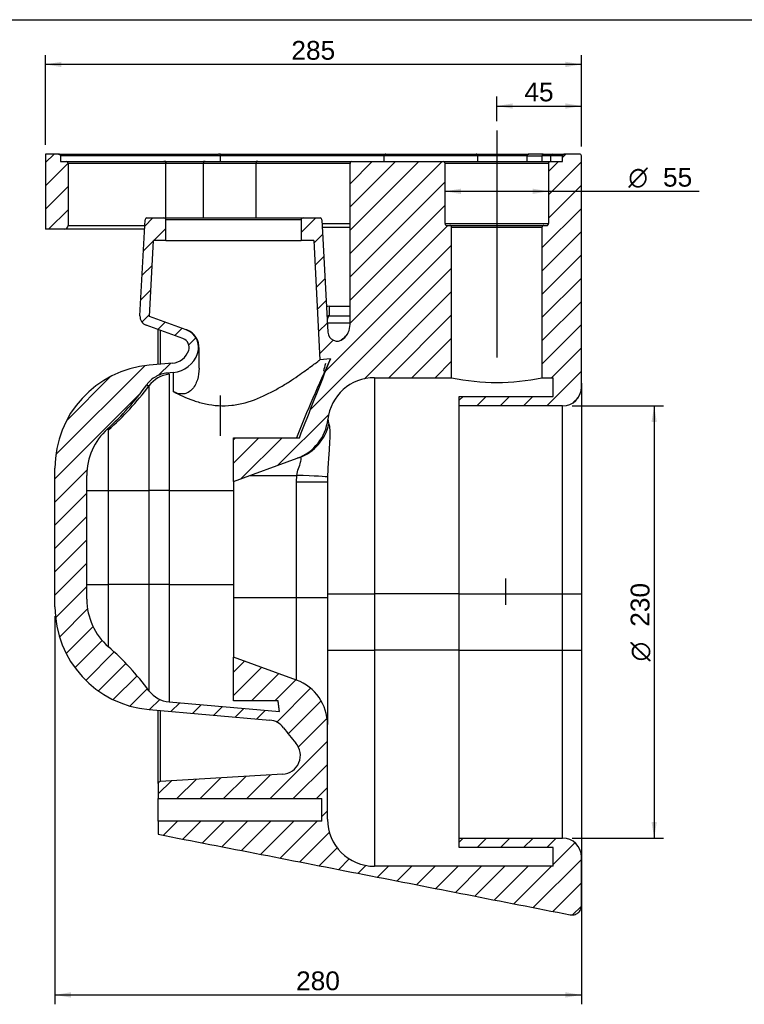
# Model space of a CAD drawing. Header units: millimetres. Extents: x 11 to 285, y 7 to 203.
# Tile 4 of 5: x 121 to 198, y 98 to 203. Entities that reach past the tile are written whole.
import ezdxf
from ezdxf.enums import TextEntityAlignment as Align
from ezdxf.lldxf.tags import DXFTag

# ---------------------------------------------------------------- set-up
doc = ezdxf.new("R2010")
doc.units = ezdxf.units.MM
for name, color, linetype in [('1', 7, 'Continuous'), ('BUCKET_KIDS_HUNG', 7, 'Continuous'), ('Default', 7, 'Continuous')]:
    doc.layers.add(name, color=color, linetype=linetype)
doc.styles.add('SEACAD_Arial', font='arial.ttf')
doc.styles.add('SEACAD_Solid_Edge_ANSI1_Symbols', font='semeca1.ttf')
tags = doc.linetypes.add('CENTER2', pattern=[28.575000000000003, 19.05, -3.175, 3.175, -3.175]).pattern_tags.tags
tags[10:11] = [DXFTag(74, 4), DXFTag(75, 0), DXFTag(340, '0'), DXFTag(46, 0.0), DXFTag(50, 0.0), DXFTag(44, 0.0), DXFTag(45, 0.0)]
tags[8:9] = [DXFTag(74, 4), DXFTag(75, 0), DXFTag(340, '0'), DXFTag(46, 0.0), DXFTag(50, 0.0), DXFTag(44, 0.0), DXFTag(45, 0.0)]
tags[6:7] = [DXFTag(74, 4), DXFTag(75, 0), DXFTag(340, '0'), DXFTag(46, 0.0), DXFTag(50, 0.0), DXFTag(44, 0.0), DXFTag(45, 0.0)]
tags[4:5] = [DXFTag(74, 4), DXFTag(75, 0), DXFTag(340, '0'), DXFTag(46, 0.0), DXFTag(50, 0.0), DXFTag(44, 0.0), DXFTag(45, 0.0)]
doc.dimstyles.new('ISO_PALLINATURA', dxfattribs={"dimtxt": 2, "dimasz": 1.7, "dimexe": 1, "dimexo": 1, "dimgap": 1, "dimtad": 1, "dimdec": 0, "dimlfac": 5, "dimrnd": 10, "dimtxsty": 'SEACAD_Arial', "dimblk1": '_SE_FILLED', "dimblk2": '_SE_FILLED', "dimsah": 1, "dimcen": 1, "dimadec": 0, "dimazin": 0, "dimtfac": 1, "dimtdec": 0, "dimtmove": 0, "dimatfit": 3, "dimfxl": 1, "dimtolj": 1, "dimarcsym": 0})
pattern_1 = [(45.00000936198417, (0, 0), (-1.237437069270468, 1.237436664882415), [])]

# ---------------------------------------------------------------- blocks, each defined once
blk = doc.blocks.new('SEANNOT_GROUP')
at = {"layer": 'Default', "color": 7, "linetype": 'CENTER2'}
blk.add_line((171.2861236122, 191.0425965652), (171.2861236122, 166.9013255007), dxfattribs=at)
blk = doc.blocks.new('SE4')
at = {"layer": 'BUCKET_KIDS_HUNG', "linetype": 'Continuous'}
h = blk.add_hatch(dxfattribs=at)
h.set_pattern_fill('ANSI31', scale=0.5511811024, angle=9.362e-06, style=0)
h.set_pattern_definition(pattern_1)
edge = h.paths.add_edge_path()
edge.add_arc((124.6861236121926, 188.3425965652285), 0.2, 0, 90)
edge.add_line((124.6861236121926, 188.5425965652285), (123.2861236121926, 188.5425965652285))
edge.add_line((123.2861236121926, 188.5425965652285), (123.2861236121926, 180.5425965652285))
edge.add_line((123.2861236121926, 180.5425965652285), (125.2861236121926, 180.5425965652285))
edge.add_arc((125.2861236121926, 180.9425965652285), 0.4, 270, 360)
edge.add_line((125.6861236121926, 180.9425965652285), (125.6861236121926, 187.5425965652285))
edge.add_arc((125.4861236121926, 187.5425965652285), 0.2, 0, 90)
edge.add_line((125.4861236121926, 187.7425965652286), (124.8861236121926, 187.7425965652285))
edge.add_line((124.8861236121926, 187.7425965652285), (124.8861236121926, 188.3425965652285))
h = blk.add_hatch(dxfattribs=at)
h.set_pattern_fill('ANSI31', scale=0.5511811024, angle=9.362e-06, style=0)
h.set_pattern_definition(pattern_1)
edge = h.paths.add_edge_path()
edge.add_line((158.2861236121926, 164.7425965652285), (166.4861236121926, 164.7425965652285))
edge.add_line((166.4861236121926, 164.7425965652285), (166.4861236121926, 180.7425965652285))
edge.add_arc((166.2861236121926, 180.7425965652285), 0.2, 0, 90)
edge.add_line((166.2861236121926, 180.9425965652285), (165.9861236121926, 180.9425965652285))
edge.add_arc((165.9861236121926, 181.1425965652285), 0.2, 180, 270, ccw=False)
edge.add_line((165.7861236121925, 181.1425965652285), (165.7861236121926, 187.5425965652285))
edge.add_arc((165.5861236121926, 187.5425965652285), 0.2, 0, 90)
edge.add_line((165.5861236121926, 187.7425965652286), (155.8861236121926, 187.7425965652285))
edge.add_arc((155.8861236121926, 187.5425965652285), 0.2, 90, 180)
edge.add_line((155.6861236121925, 187.5425965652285), (155.6861236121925, 170.4077724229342))
edge.add_arc((153.6861236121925, 170.4077724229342), 2, 309.48336158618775, 360, ccw=False)
edge.add_arc((154.3219777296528, 169.6359631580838), 1, 183.0000000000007, 309.483361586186, ccw=False)
edge.add_line((153.3233481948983, 169.5836272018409), (152.6960566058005, 181.5530637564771))
edge.add_arc((152.4963306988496, 181.5425965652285), 0.2, 2.999999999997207, 90)
edge.add_line((152.4963306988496, 181.7425965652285), (150.6818057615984, 181.7425965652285))
edge.add_arc((150.6818057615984, 181.5425965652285), 0.2, 90, 180)
edge.add_line((150.4818057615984, 181.5425965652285), (150.4818057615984, 179.3425965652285))
edge.add_line((150.4818057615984, 179.3425965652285), (151.810529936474, 179.3425965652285))
edge.add_line((151.810529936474, 179.3425965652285), (152.4754673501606, 166.6548348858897))
edge.add_line((152.4754673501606, 166.6548348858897), (153.6033685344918, 166.7535134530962))
edge.add_spline(control_points=[(153.6033685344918, 166.7535134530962), (153.0474857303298, 165.3530845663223), (152.4915636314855, 163.9526700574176), (151.384777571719, 161.1498412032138), (150.8337679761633, 159.7474821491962), (150.2892419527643, 158.3425965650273)], knot_values=[0, 0, 0, 0, 0.5, 0.5, 1, 1, 1, 1], degree=3, periodic=0)
edge.add_line((150.2892419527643, 158.3425965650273), (143.2861236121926, 158.3425965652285))
edge.add_line((143.2861236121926, 158.3425965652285), (143.2861236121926, 153.7028942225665))
edge.add_line((143.2861236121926, 153.7028942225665), (150.0596059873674, 156.1682401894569))
edge.add_arc((148.3495052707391, 160.8667032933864), 5.000000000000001, 290.0000000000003, 353.545700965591)
edge.add_arc((158.2861236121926, 159.7425965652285), 5.000000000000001, 90, 173.545700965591, ccw=False)
h = blk.add_hatch(dxfattribs=at)
h.set_pattern_fill('ANSI31', scale=0.5511811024, angle=9.362e-06, style=0)
h.set_pattern_definition(pattern_1)
edge = h.paths.add_edge_path()
edge.add_line((176.0861236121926, 164.7425965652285), (177.2861236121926, 164.7425965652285))
edge.add_line((177.2861236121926, 164.7425965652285), (177.2861236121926, 162.7425965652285))
edge.add_line((177.2861236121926, 162.7425965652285), (167.2861236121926, 162.7425965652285))
edge.add_line((167.2861236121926, 162.7425965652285), (167.2861236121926, 161.7425965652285))
edge.add_line((167.2861236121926, 161.7425965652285), (178.2861236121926, 161.7425965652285))
edge.add_arc((178.2861236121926, 163.7425965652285), 2, 270, 360)
edge.add_line((180.2861236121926, 163.7425965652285), (180.2861236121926, 188.3425965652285))
edge.add_arc((180.0861236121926, 188.3425965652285), 0.2, 0, 90)
edge.add_line((180.0861236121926, 188.5425965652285), (178.4861236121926, 188.5425965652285))
edge.add_arc((178.4861236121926, 188.3425965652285), 0.2, 90, 180)
edge.add_line((178.2861236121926, 188.3425965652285), (178.2861236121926, 187.7425965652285))
edge.add_line((178.2861236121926, 187.7425965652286), (176.9861236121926, 187.7425965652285))
edge.add_arc((176.9861236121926, 187.5425965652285), 0.2, 90, 180)
edge.add_line((176.7861236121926, 187.5425965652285), (176.7861236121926, 181.1425965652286))
edge.add_arc((176.5861236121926, 181.1425965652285), 0.2, 270, 360, ccw=False)
edge.add_line((176.5861236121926, 180.9425965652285), (176.2861236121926, 180.9425965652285))
edge.add_arc((176.2861236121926, 180.7425965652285), 0.2, 90, 180)
edge.add_line((176.0861236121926, 180.7425965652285), (176.0861236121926, 164.7425965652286))
h = blk.add_hatch(dxfattribs=at)
h.set_pattern_fill('ANSI31', scale=0.5511811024, angle=9.362e-06, style=0)
h.set_pattern_definition(pattern_1)
edge = h.paths.add_edge_path()
edge.add_arc((110.2205113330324, 113.5329599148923), 30, 36.62875994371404, 48.81720062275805)
edge.add_arc((134.3861236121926, 141.153843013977), 6.700000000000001, 180, 228.8172006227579, ccw=False)
edge.add_line((127.6861236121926, 141.153843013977), (127.6861236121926, 154.33135011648))
edge.add_arc((134.3861236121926, 154.33135011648), 6.700000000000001, 132.3500630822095, 180, ccw=False)
edge.add_spline(control_points=[(129.8726115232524, 159.2829365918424), (130.6527995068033, 159.9941001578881), (132.1296396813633, 161.4906556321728), (133.4421628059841, 163.1332201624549), (134.0566564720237, 163.9916165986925)], knot_values=[0, 0, 0, 0, 0.5, 1, 1, 1, 1], degree=3, periodic=0)
edge.add_spline(control_points=[(134.0566564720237, 163.9916165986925), (134.1191139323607, 164.0788644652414), (134.1861757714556, 164.1626834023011), (134.3296124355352, 164.323385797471), (134.4064712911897, 164.4006883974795), (134.6478582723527, 164.6183700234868), (134.8218871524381, 164.7440594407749), (135.1021716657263, 164.9040616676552), (135.1992223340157, 164.9527649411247), (135.3983294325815, 165.0394264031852), (135.4993885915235, 165.077003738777), (135.8069375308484, 165.1730310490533), (136.0177478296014, 165.2149710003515), (136.2345693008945, 165.2339404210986)], knot_values=[0, 0, 0, 0, 0.1250000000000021, 0.1250000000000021, 0.2500000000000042, 0.2500000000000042, 0.5000000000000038, 0.5000000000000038, 0.6250000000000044, 0.6250000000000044, 0.750000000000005, 0.750000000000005, 1, 1, 1, 1], degree=3, periodic=0)
edge.add_line((136.2345693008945, 165.2339404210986), (136.8843726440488, 165.2907908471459))
edge.add_arc((136.6229054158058, 168.2793749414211), 3, 275.0000000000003, 341.4592732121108)
edge.add_arc((137.5710032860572, 167.9613962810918), 2, 341.4592732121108, 429.9999999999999)
edge.add_line((138.2550435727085, 169.8407815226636), (134.3384566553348, 171.2663025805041))
edge.add_line((134.3384566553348, 171.2663025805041), (134.7617172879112, 179.3425965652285))
edge.add_line((134.7617172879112, 179.3425965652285), (136.0904414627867, 179.3425965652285))
edge.add_line((136.0904414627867, 179.3425965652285), (136.0904414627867, 181.5425965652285))
edge.add_arc((135.8904414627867, 181.5425965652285), 0.2, 0, 90)
edge.add_line((135.8904414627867, 181.7425965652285), (134.0759165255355, 181.7425965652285))
edge.add_arc((134.0759165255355, 181.5425965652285), 0.2, 90, 177.0000000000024)
edge.add_line((133.8761906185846, 181.5530637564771), (133.3398271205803, 171.318638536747))
edge.add_arc((134.3384566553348, 171.2663025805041), 1, 176.9999999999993, 249.9999999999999)
edge.add_line((133.9964365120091, 170.3266099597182), (137.9130234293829, 168.9010889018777))
edge.add_arc((137.5710032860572, 167.9613962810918), 1, -18.540726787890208, 70.00000000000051, ccw=False)
edge.add_arc((136.6229054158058, 168.2793749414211), 2, 274.9999999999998, 341.4592732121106, ccw=False)
edge.add_line((136.7972169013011, 166.2869855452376), (134.3274104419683, 166.0709054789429))
edge.add_arc((135.2861236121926, 155.1127637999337), 11, 94.99999999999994, 180)
edge.add_line((124.2861236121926, 155.1127637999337), (124.2861236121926, 140.3724293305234))
edge.add_arc((135.2861236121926, 140.3724293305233), 11, 180, 265.0000000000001)
edge.add_line((134.3274104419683, 129.4142876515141), (147.1633539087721, 128.2912881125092))
edge.add_arc((146.9890424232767, 126.2988987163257), 2, 36.691916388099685, 85.00000000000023, ccw=False)
edge.add_arc((172.1430478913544, 145.0425965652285), 29.3695744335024, 216.6919163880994, 220.7928392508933)
edge.add_arc((148.3938735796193, 124.5480382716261), 2, -86.50000000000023, 40.79283925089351, ccw=False)
edge.add_line((148.515970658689, 122.5517686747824), (135.4739139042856, 121.7540823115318))
edge.add_arc((135.4861236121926, 121.5544553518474), 0.2, 93.50000000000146, 180)
edge.add_line((135.2861236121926, 121.5544553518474), (135.2861236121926, 119.9425965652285))
edge.add_line((135.2861236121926, 119.9425965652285), (152.6861236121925, 119.9425965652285))
edge.add_line((152.6861236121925, 119.9425965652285), (152.6861236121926, 117.5425965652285))
edge.add_line((152.6861236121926, 117.5425965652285), (135.2861236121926, 117.5425965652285))
edge.add_line((135.2861236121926, 117.5425965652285), (135.2857310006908, 116.1426963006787))
edge.add_spline(control_points=[(135.2857310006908, 116.1426963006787), (142.5882878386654, 114.719364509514), (149.8897695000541, 113.2926106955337), (164.4921775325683, 110.4362657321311), (171.793085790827, 109.0065823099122), (179.0938563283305, 107.5761956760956)], knot_values=[0, 0, 0, 0, 0.5, 0.5, 1, 1, 1, 1], degree=3, periodic=0)
edge.add_spline(control_points=[(179.0938563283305, 107.5761956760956), (179.1666593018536, 107.5619319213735), (179.2396672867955, 107.5559372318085), (179.3860776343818, 107.5598549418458), (179.4602308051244, 107.5700880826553), (179.6023345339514, 107.6060227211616), (179.6709338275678, 107.6315789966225), (179.803078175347, 107.6983308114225), (179.864693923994, 107.7386287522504), (179.9777580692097, 107.8315918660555), (180.0299666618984, 107.8851700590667), (180.1201236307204, 108.0009185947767), (180.1585265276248, 108.063199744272), (180.2059048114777, 108.1633721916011), (180.2198910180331, 108.1977810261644), (180.2437493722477, 108.2671940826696), (180.2537180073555, 108.3023930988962), (180.2778003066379, 108.4094530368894), (180.2861236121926, 108.4833511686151), (180.2861236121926, 108.5575382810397)], knot_values=[0, 0, 0, 0, 0.1250000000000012, 0.1250000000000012, 0.2500000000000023, 0.2500000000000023, 0.3750000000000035, 0.3750000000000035, 0.5000000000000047, 0.5000000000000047, 0.6250000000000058, 0.6250000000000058, 0.750000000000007, 0.750000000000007, 0.8125000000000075, 0.8125000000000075, 0.8750000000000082, 0.8750000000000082, 1, 1, 1, 1], degree=3, periodic=0)
edge.add_line((180.2861236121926, 108.5575382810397), (180.2861236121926, 113.7425965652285))
edge.add_arc((178.2861236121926, 113.7425965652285), 2, 0, 90)
edge.add_line((178.2861236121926, 115.7425965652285), (167.2861236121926, 115.7425965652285))
edge.add_line((167.2861236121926, 115.7425965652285), (167.2861236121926, 114.7425965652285))
edge.add_line((167.2861236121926, 114.7425965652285), (177.2861236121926, 114.7425965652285))
edge.add_line((177.2861236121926, 114.7425965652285), (177.2861236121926, 112.7425965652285))
edge.add_line((177.2861236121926, 112.7425965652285), (158.2861236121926, 112.7425965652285))
edge.add_arc((158.2861236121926, 117.7425965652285), 5.000000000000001, 180, 270, ccw=False)
edge.add_line((153.2861236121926, 117.7425965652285), (153.2861236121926, 127.84155887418))
edge.add_arc((148.2861236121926, 127.84155887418), 5.000000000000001, 0, 69.99999999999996)
edge.add_line((149.9962243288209, 132.5400219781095), (143.2861236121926, 134.9822989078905))
edge.add_line((143.2861236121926, 134.9822989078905), (143.2861236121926, 130.3425965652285))
edge.add_line((143.2861236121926, 130.3425965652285), (148.0490371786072, 130.3425965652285))
edge.add_spline(control_points=[(148.0490371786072, 130.3425965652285), (148.0865843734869, 129.9643119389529), (148.124191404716, 129.5860332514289), (148.1617983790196, 129.2077545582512)], knot_values=[0, 0, 0, 0, 1, 1, 1, 1], degree=3, periodic=0)
edge.add_line((148.1617983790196, 129.2077545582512), (136.4421412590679, 130.2330925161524))
edge.add_arc((136.7036084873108, 133.2216766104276), 3, 216.6287599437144, 265.0000000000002, ccw=False)
at = {"layer": 'BUCKET_KIDS_HUNG', "color": 7, "linetype": 'Continuous'}
for p, q in [((124.6861236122, 188.5425965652), (123.2861236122, 188.5425965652)), ((123.2861236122, 188.5425965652), (123.2861236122, 180.5425965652)), ((124.6861236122, 188.5425965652), (141.6861236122, 188.5425965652)), ((141.8861236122, 188.3425965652), (124.8861236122, 188.3425965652)), ((124.8861236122, 188.3425965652), (124.8861236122, 187.7425965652)), ((124.8861236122, 187.7425965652), (125.4861236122, 187.7425965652)), ((125.4861236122, 187.7425965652), (135.8861236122, 187.7425965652)), ((136.0861236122, 187.7425965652), (135.8861236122, 187.7425965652)), ((136.0861236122, 187.7425965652), (140.0861236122, 187.7425965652)), ((136.0861236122, 187.7425965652), (136.0861236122, 187.5425965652)), ((140.2861236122, 187.7425965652), (140.0861236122, 187.7425965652)), ((140.0861236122, 187.7425965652), (140.0861236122, 187.5425965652)), ((140.2861236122, 187.7425965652), (145.6861236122, 187.7425965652)), ((141.8861236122, 188.5425965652), (141.6861236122, 188.5425965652)), ((141.8861236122, 188.5425965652), (159.4861236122, 188.5425965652)), ((141.8861236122, 188.3425965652), (141.8861236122, 188.5425965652)), ((159.2861236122, 188.3425965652), (141.8861236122, 188.3425965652)), ((141.8861236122, 187.7425965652), (141.8861236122, 188.3425965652)), ((141.8861236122, 187.7425965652), (141.8861236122, 188.3425965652)), ((145.8861236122, 187.7425965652), (145.6861236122, 187.7425965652)), ((145.6861236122, 187.7425965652), (145.6861236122, 187.5425965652)), ((145.8861236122, 187.7425965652), (155.7487589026, 187.7425965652)), ((155.8861236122, 187.7425965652), (165.5861236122, 187.7425965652)), ((169.2861236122, 188.3425965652), (159.2861236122, 188.3425965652)), ((159.2861236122, 188.3425965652), (159.2861236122, 187.7425965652)), ((159.4861236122, 188.5425965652), (169.0861236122, 188.5425965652)), ((165.5861236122, 187.7425965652), (176.9861236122, 187.7425965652)), ((169.0861236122, 188.5425965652), (174.6861236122, 188.5425965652)), ((174.4861236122, 188.3425965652), (169.2861236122, 188.3425965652)), ((169.2861236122, 187.7425965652), (169.2861236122, 188.3425965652)), ((174.4861236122, 188.3425965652), (176.1222289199, 188.3425965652)), ((174.4861236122, 188.3425965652), (174.4861236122, 187.7425965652)), ((176.2131552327, 188.5425965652), (174.6861236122, 188.5425965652)), ((177.0399118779, 188.3425965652), (176.1222289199, 188.3425965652)), ((176.1222289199, 187.7425965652), (176.1222289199, 188.3425965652)), ((176.2131552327, 188.5425965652), (177.2226064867, 188.5425965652)), ((176.9861236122, 187.7425965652), (178.2861236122, 187.7425965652)), ((178.2861236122, 188.3425965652), (177.0399118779, 188.3425965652)), ((177.0399118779, 187.7425965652), (177.0399118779, 188.3425965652)), ((177.2226064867, 188.5425965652), (178.4861236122, 188.5425965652)), ((178.2861236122, 187.7425965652), (178.2861236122, 188.3425965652)), ((180.0861236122, 188.5425965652), (178.4861236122, 188.5425965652)), ((180.2861236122, 163.7425965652), (180.2861236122, 188.3425965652)), ((136.0861236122, 187.5425965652), (125.6861236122, 187.5425965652)), ((125.6861236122, 187.5425965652), (125.6861236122, 180.9425965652)), ((140.0861236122, 187.5425965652), (136.0861236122, 187.5425965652)), ((136.0861236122, 181.7425965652), (136.0861236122, 187.5425965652)), ((136.0861236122, 181.7425965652), (136.0861236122, 187.5425965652)), ((145.6861236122, 187.5425965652), (140.0861236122, 187.5425965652)), ((140.0861236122, 181.7425965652), (140.0861236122, 187.5425965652)), ((155.6861236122, 187.5425965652), (145.6861236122, 187.5425965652)), ((145.6861236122, 181.7425965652), (145.6861236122, 187.5425965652)), ((155.6861236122, 170.4077724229), (155.6861236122, 187.5425965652)), ((176.7861236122, 187.5425965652), (165.7861236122, 187.5425965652)), ((165.7861236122, 181.1425965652), (165.7861236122, 187.5425965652)), ((176.7861236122, 187.5425965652), (176.7861236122, 181.1425965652)), ((133.3398271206, 171.3186385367), (133.8761906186, 181.5530637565)), ((134.0759165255, 181.7425965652), (135.8904414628, 181.7425965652)), ((135.8904414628, 181.7425965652), (150.6818057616, 181.7425965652)), ((150.4818057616, 181.5425965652), (136.0904414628, 181.5425965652)), ((136.0904414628, 179.3425965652), (136.0904414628, 181.5425965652)), ((150.4818057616, 181.5425965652), (150.4818057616, 179.3425965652)), ((150.6818057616, 181.7425965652), (152.4963306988, 181.7425965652)), ((152.6960566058, 181.5530637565), (153.3233481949, 169.5836272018)), ((125.2861236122, 180.5425965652), (123.2861236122, 180.5425965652)), ((133.8232342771, 180.5425965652), (125.2861236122, 180.5425965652)), ((125.6861236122, 180.9425965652), (133.8441973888, 180.9425965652)), ((152.7175682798, 181.1425965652), (155.6861236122, 181.1425965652)), ((155.6861236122, 180.7425965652), (152.7385313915, 180.7425965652)), ((165.7861236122, 181.1425965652), (176.7861236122, 181.1425965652)), ((165.9861236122, 180.9425965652), (166.2861236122, 180.9425965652)), ((166.2861236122, 180.9425965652), (176.2861236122, 180.9425965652)), ((176.0861236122, 180.7425965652), (166.4861236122, 180.7425965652)), ((166.4861236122, 164.7425965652), (166.4861236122, 180.7425965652)), ((176.0861236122, 180.7425965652), (176.0861236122, 164.7425965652)), ((176.2861236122, 180.9425965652), (176.5861236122, 180.9425965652)), ((134.3384566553, 171.2663025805), (134.7617172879, 179.3425965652)), ((136.0904414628, 179.3425965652), (134.7617172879, 179.3425965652)), ((136.0904414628, 179.3425965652), (150.4818057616, 179.3425965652)), ((151.8105299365, 179.3425965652), (150.4818057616, 179.3425965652)), ((151.8105299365, 179.3425965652), (152.4754673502, 166.6548348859)), ((153.4861236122, 172.3425965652), (155.6861236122, 172.3425965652)), ((153.4861236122, 171.3425965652), (153.4861236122, 172.3425965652)), ((138.2550435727, 169.8407815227), (134.3384566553, 171.2663025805)), ((153.4861236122, 171.3425965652), (155.6861236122, 171.3425965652)), ((137.9130234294, 168.9010889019), (133.996436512, 170.3266099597)), ((135.2861236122, 166.1547820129), (135.2861236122, 169.8572022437)), ((135.4861236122, 169.7844081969), (135.4861236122, 166.1722797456)), ((138.3069457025, 169.8218906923), (138.2550435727, 169.8407815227)), ((155.6861236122, 170.5425965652), (153.2730907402, 170.5425965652)), ((139.6229054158, 165.7619836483), (139.6229054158, 167.9425054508)), ((153.6033685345, 166.7535134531), (152.4754673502, 166.6548348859)), ((136.7972169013, 166.2869855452), (134.327410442, 166.0709054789)), ((136.884372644, 165.2907908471), (136.2345693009, 165.2339404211)), ((136.884372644, 165.2907908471), (136.884372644, 163.2639023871)), ((158.2861236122, 164.7425965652), (158.2861236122, 141.7425965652)), ((158.2861236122, 164.7425965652), (166.4861236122, 164.7425965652)), ((176.0861236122, 164.7425965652), (177.2861236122, 164.7425965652)), ((177.2861236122, 162.7425965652), (177.2861236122, 164.7425965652)), ((180.2861236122, 164.1425965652), (180.2861236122, 116.1425965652)), ((180.2861236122, 163.7425965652), (180.2861236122, 153.5425965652)), ((141.8861236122, 158.5425965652), (141.8861236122, 162.8389414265)), ((167.2861236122, 162.7425965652), (177.2861236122, 162.7425965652)), ((167.2861236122, 161.7425965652), (167.2861236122, 162.7425965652)), ((167.2861236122, 141.7425965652), (167.2861236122, 161.7425965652)), ((178.2861236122, 161.7425965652), (167.2861236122, 161.7425965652)), ((178.2861236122, 141.7425965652), (178.2861236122, 161.7425965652)), ((143.2861236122, 153.7028942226), (143.2861236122, 158.3425965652)), ((143.2861236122, 158.3425965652), (150.2892419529, 158.3425965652)), ((143.2861236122, 153.7028942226), (150.0596059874, 156.1682401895)), ((150.3002979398, 156.2558448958), (150.0596275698, 156.1682480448)), ((124.2861236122, 140.3724293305), (124.2861236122, 155.1127637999)), ((127.6861236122, 141.153843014), (127.6861236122, 154.3313501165)), ((145.0436913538, 154.3425965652), (150.0072828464, 154.3425965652)), ((149.9962243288, 153.6473007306), (150.0072828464, 154.3425965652)), ((153.291652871, 154.1822301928), (153.2861236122, 153.6473007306)), ((143.2861236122, 153.7028942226), (143.2861236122, 141.3425965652)), ((149.9962243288, 141.3425965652), (149.9962243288, 153.6473007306)), ((149.9962243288, 153.6473007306), (153.2861236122, 153.6473007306)), ((153.2861236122, 153.6473007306), (153.2861236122, 141.3425965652)), ((180.2861236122, 153.5425965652), (180.2861236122, 136.5425965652)), ((127.6861236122, 152.7425965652), (129.9744178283, 152.7425965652)), ((129.9744178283, 142.7425965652), (129.9744178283, 152.7425965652)), ((129.9744178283, 152.7425965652), (134.2960542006, 152.7425965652)), ((134.2960542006, 152.7425965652), (134.2960542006, 142.7425965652)), ((136.4421412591, 152.7425965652), (134.2960542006, 152.7425965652)), ((136.4421412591, 152.7425965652), (136.4421412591, 142.7425965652)), ((136.4421412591, 152.7425965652), (143.2861236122, 152.7425965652)), ((127.6861236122, 142.7425965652), (129.9744178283, 142.7425965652)), ((134.2960542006, 142.7425965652), (129.9744178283, 142.7425965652)), ((136.4421412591, 142.7425965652), (134.2960542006, 142.7425965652)), ((136.4421412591, 142.7425965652), (143.2861236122, 142.7425965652)), ((172.196980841, 143.3834455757), (172.196980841, 140.5503562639)), ((153.2861236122, 141.7425965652), (158.2861236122, 141.7425965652)), ((158.2861236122, 141.7425965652), (158.2861236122, 135.7425965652)), ((167.2861236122, 141.7425965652), (158.2861236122, 141.7425965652)), ((167.2861236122, 141.7425965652), (178.2861236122, 141.7425965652)), ((167.2861236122, 135.7425965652), (167.2861236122, 141.7425965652)), ((178.2861236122, 135.7425965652), (178.2861236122, 141.7425965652)), ((178.2861236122, 141.7425965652), (180.2861236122, 141.7425965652)), ((143.2861236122, 141.3425965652), (149.9962243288, 141.3425965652)), ((143.2861236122, 141.3425965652), (143.2861236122, 134.9822989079)), ((149.9962243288, 132.5400219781), (149.9962243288, 141.3425965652)), ((149.9962243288, 141.3425965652), (153.2861236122, 141.3425965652)), ((153.2861236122, 141.3425965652), (153.2861236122, 127.8415588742)), ((180.2861236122, 136.5425965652), (180.2861236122, 135.7425965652)), ((153.2861236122, 135.7425965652), (158.2861236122, 135.7425965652)), ((158.2861236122, 135.7425965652), (158.2861236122, 112.7425965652)), ((167.2861236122, 135.7425965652), (158.2861236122, 135.7425965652)), ((167.2861236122, 135.7425965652), (178.2861236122, 135.7425965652)), ((167.2861236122, 115.7425965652), (167.2861236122, 135.7425965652)), ((178.2861236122, 115.7425965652), (178.2861236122, 135.7425965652)), ((178.2861236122, 135.7425965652), (180.2861236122, 135.7425965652)), ((180.2861236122, 135.7425965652), (180.2861236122, 113.7425965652)), ((143.2861236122, 130.3425965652), (143.2861236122, 134.9822989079)), ((149.9962243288, 132.5400219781), (143.2861236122, 134.9822989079)), ((136.4421412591, 130.2330925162), (148.1617983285, 129.2077553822)), ((148.0490371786, 130.3425965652), (143.2861236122, 130.3425965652)), ((148.161798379, 129.2077545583), (148.0490371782, 130.3425965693)), ((134.327410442, 129.4142876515), (147.1633539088, 128.2912881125)), ((135.2861236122, 121.5544553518), (135.2861236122, 129.3304111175)), ((135.4861236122, 129.3129133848), (135.4861236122, 121.7548290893)), ((153.2861236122, 117.7425965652), (153.2861236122, 127.8415588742)), ((148.5159706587, 122.5517686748), (135.4739139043, 121.7540823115)), ((135.2861236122, 121.5544553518), (135.2861236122, 119.9425965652)), ((135.2861236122, 117.5425965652), (135.2861236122, 119.9425965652)), ((135.2861236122, 119.9425965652), (152.6861236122, 119.9425965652)), ((152.6861236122, 117.5425965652), (152.6861236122, 119.9425965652)), ((135.2861236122, 117.5425965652), (135.2861236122, 116.1425876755)), ((152.6861236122, 117.5425965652), (135.2861236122, 117.5425965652)), ((167.2861236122, 114.7425965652), (167.2861236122, 115.7425965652)), ((167.2861236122, 115.7425965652), (178.2861236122, 115.7425965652)), ((177.2861236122, 114.7425965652), (167.2861236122, 114.7425965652)), ((177.2861236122, 112.7425965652), (177.2861236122, 114.7425965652)), ((180.2861236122, 108.557538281), (180.2861236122, 113.7425965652)), ((177.2861236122, 112.7425965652), (158.2861236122, 112.7425965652))]:
    blk.add_line(p, q, dxfattribs=at)
for centre, radius, start, end in [((124.6861236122, 188.3425965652), 0.2000000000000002, 0, 90), ((125.4861236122, 187.5425965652), 0.2000000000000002, 0, 90), ((135.8861236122, 187.5425965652), 0.1999999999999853, 0, 90), ((140.2861236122, 187.5425965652), 0.2000000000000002, 90, 180), ((141.6861236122, 188.3425965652), 0.1999999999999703, 0, 90), ((145.8861236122, 187.5425965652), 0.2000000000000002, 90, 180), ((155.8861236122, 187.5425965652), 0.2000000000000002, 90, 180), ((159.4861236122, 188.3425965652), 0.2000000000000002, 90, 180), ((165.5861236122, 187.5425965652), 0.2000000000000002, 0, 90), ((169.0861236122, 188.3425965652), 0.2000000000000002, 0, 90), ((174.6861236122, 188.3425965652), 0.2000000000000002, 90, 180), ((176.9861236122, 187.5425965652), 0.2000000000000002, 90, 180), ((178.4861236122, 188.3425965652), 0.2000000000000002, 90, 180), ((180.0861236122, 188.3425965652), 0.2, 0, 90), ((134.0759165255, 181.5425965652), 0.2000000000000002, 90, 177), ((135.8904414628, 181.5425965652), 0.2000000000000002, 0, 90), ((150.6818057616, 181.5425965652), 0.2000000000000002, 90, 180), ((152.4963306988, 181.5425965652), 0.2000000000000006, 3, 90), ((125.2861236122, 180.9425965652), 0.4000000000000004, 270, 0), ((165.9861236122, 181.1425965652), 0.2000000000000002, 180, 270), ((166.2861236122, 180.7425965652), 0.2000000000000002, 0, 90), ((176.2861236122, 180.7425965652), 0.2000000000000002, 90, 180), ((176.5861236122, 181.1425965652), 0.2000000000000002, 270, 0), ((153.4861236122, 170.5425965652), 1.800000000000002, 90, 99.7876191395), ((134.3384566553, 171.2663025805), 1.000000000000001, 177, 250), ((153.4861236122, 170.5425965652), 0.8000000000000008, 90, 108.4219918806), ((137.5710032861, 167.9613962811), 1.999999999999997, 341.4592732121, 70), ((153.6861236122, 170.4077724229), 2.000000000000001, 309.4833615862, 0), ((137.5710032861, 167.9613962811), 0.9999999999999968, 341.4592732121, 70), ((154.3219777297, 169.6359631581), 1.000000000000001, 183, 309.4833615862), ((138.2809345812, 167.9529511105), 1.342011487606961, 332.1219801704, 354.3698379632), ((138.2809345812, 167.9529511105), 1.342011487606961, 354.3698379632, 359.5540289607), ((136.6229054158, 168.2793749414), 2, 275, 341.4592732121), ((136.6229054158, 168.2793749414), 3.000000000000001, 275, 341.4592732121), ((293.2206959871, 101.5655463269), 154.0859149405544, 154.9719146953, 158.3755219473), ((135.2861236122, 155.1127637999), 11, 95, 180), ((160.7103323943, 163.7314784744), 8.038900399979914, 161.6840812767, 167.8594861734), ((136.7642213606, 162.0464311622), 3.07104891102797, 96.0095411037, 143.4808265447), ((135.4501903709, 163.7804642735), 1.651618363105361, 53.0633216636, 61.6461607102), ((158.2861236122, 159.7425965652), 5.000000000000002, 90, 173.5457009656), ((171.2861236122, 187.2448649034), 23.00852190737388, 257.9586033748, 282.0413966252), ((109.6559802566, 182.2018949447), 30.70913241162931, 311.4251853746, 323.339579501), ((131.6150773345, 165.8580558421), 3.335367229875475, 323.3343075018, 323.4975133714), ((178.2861236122, 163.7425965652), 1.999999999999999, 270, 0), ((148.3495052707, 160.8667032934), 5.000000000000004, 290, 353.5457009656), ((155.4935330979, 160.563804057), 2.191098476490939, 186.79485475, 200.2724210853), ((134.3861236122, 154.3313501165), 6.700000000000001, 132.3500630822, 180), ((210.1676230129, 235.3131023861), 110.5797222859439, 223.437250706, 223.5139167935), ((134.3861236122, 141.153843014), 6.699999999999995, 180, 228.8172006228), ((135.2861236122, 140.3724293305), 11, 180, 265), ((110.220511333, 113.5329599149), 30, 36.6287599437, 48.8172006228), ((148.2861236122, 127.8415588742), 4.999999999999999, 0, 70), ((136.7036084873, 133.2216766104), 3.000000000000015, 216.6287599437, 265), ((146.9890424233, 126.2988987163), 2.000000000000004, 36.6919163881, 85), ((172.1430478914, 145.0425965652), 29.3695744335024, 216.6919163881, 220.7928392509), ((148.3938735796, 124.5480382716), 2, 273.5, 40.7928392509), ((135.4861236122, 121.5544553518), 0.2000000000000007, 93.5, 180), ((158.2861236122, 117.7425965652), 4.999999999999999, 180, 270), ((178.2861236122, 113.7425965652), 2.000000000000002, 0, 90)]:
    blk.add_arc(centre, radius, start, end, dxfattribs=at)
for centre, major_axis, ratio, start_param, end_param in [((155.7487589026, 187.5425965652), (0, 0.2000000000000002), 0.3131764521, 0, 1.570796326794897), ((176.2131552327, 188.3425965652), (0, 0.2000000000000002), 0.4546315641, 0, 1.570796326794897), ((177.2226064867, 188.3425965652), (3.469446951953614e-16, 0.2000000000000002), 0.9134730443, 1.9e-15, 1.570796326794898), ((153.4861236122, 170.5425965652), (0, -0.8000000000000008), 0.3131764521, 3.141592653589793, 4.302161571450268), ((137.6209362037, 167.9432221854), (0.6840402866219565, 1.87938524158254), 0.999925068, 5.005656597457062, 6.278230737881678), ((173.9493152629, 145.0425965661), (5.609220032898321e-09, 31.14250487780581), 0.9496949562, 0.6834486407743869, 0.7063834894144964), ((148.5901972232, 160.9543079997), (1.710100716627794, -4.698463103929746), 0.9949739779, 0, 0.9911951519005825), ((148.2971821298, 154.3425965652), (4.99735885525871, -0.1624945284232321), 0.0118278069, 0.0343862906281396, 1.221922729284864)]:
    blk.add_ellipse(centre, major_axis=major_axis, ratio=ratio, start_param=start_param, end_param=end_param, dxfattribs=at)
for points, knots in [([(136.8843726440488, 163.2639023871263), (137.5262231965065, 162.9245013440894), (138.2408623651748, 162.587054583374), (139.4560268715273, 162.1690532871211), (139.88198812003, 162.0468227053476), (140.7620390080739, 161.8610593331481), (141.2237403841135, 161.7964211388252), (142.1644719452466, 161.7460005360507), (142.6351073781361, 161.7601245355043), (143.5767731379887, 161.8661172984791), (144.0517846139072, 161.9595685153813), (145.4187816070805, 162.3269995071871), (146.2792837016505, 162.6901909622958), (147.449526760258, 163.2782722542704), (147.8225836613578, 163.4829978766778), (148.5395452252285, 163.8997263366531), (148.8841079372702, 164.112351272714), (149.8523569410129, 164.7334331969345), (150.4235646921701, 165.1319960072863), (151.4006988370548, 165.8360461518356), (151.7886467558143, 166.1288503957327), (152.3347269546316, 166.5448952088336), (152.4754673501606, 166.6548348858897), (152.4754673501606, 166.6548348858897)], [0, 0, 0, 0, 0.1249999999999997, 0.1249999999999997, 0.1874999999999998, 0.1874999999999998, 0.2499999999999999, 0.2499999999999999, 0.3125, 0.3125, 0.3750000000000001, 0.3750000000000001, 0.5000000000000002, 0.5000000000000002, 0.5625000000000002, 0.5625000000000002, 0.6250000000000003, 0.6250000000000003, 0.7500000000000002, 0.7500000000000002, 0.8750000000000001, 0.8750000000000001, 1, 1, 1, 1]), ([(150.2892419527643, 158.3425965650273), (150.8337679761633, 159.7474821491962), (151.384777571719, 161.1498412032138), (152.4915636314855, 163.9526700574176), (153.0474857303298, 165.3530845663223), (153.6033685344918, 166.7535134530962)], [0, 0, 0, 0, 0.5, 0.5, 1, 1, 1, 1]), ([(139.6229054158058, 165.7619836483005), (139.6229054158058, 165.3378422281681), (139.5668998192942, 164.9198205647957), (139.3751876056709, 164.3141803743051), (139.29452609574, 164.1211592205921), (139.091259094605, 163.7578816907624), (138.9688495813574, 163.5895707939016), (138.6847118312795, 163.3069869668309), (138.5228830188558, 163.1940658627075), (138.1824233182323, 163.045945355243), (138.0037038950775, 163.0105063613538), (137.4840001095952, 163.0015429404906), (137.1664083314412, 163.1147661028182), (136.8843726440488, 163.2639023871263)], [0, 0, 0, 0, 0.2500000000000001, 0.2500000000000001, 0.3750000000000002, 0.3750000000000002, 0.5000000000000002, 0.5000000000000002, 0.6250000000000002, 0.6250000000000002, 0.7500000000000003, 0.7500000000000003, 1, 1, 1, 1]), ([(136.2345693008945, 165.2339404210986), (136.0177478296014, 165.2149710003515), (135.8069375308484, 165.1730310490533), (135.4993885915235, 165.077003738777), (135.3983294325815, 165.0394264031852), (135.1992223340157, 164.9527649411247), (135.1021716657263, 164.9040616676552), (134.8218871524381, 164.7440594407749), (134.6478582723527, 164.6183700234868), (134.4064712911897, 164.4006883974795), (134.3296124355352, 164.323385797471), (134.1861757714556, 164.1626834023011), (134.1191139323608, 164.0788644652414), (134.0566564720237, 163.9916165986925)], [0, 0, 0, 0, 0.249999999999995, 0.249999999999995, 0.3749999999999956, 0.3749999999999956, 0.4999999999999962, 0.4999999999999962, 0.7499999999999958, 0.7499999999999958, 0.8749999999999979, 0.8749999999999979, 1, 1, 1, 1]), ([(136.442700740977, 165.1006030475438), (136.4408915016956, 164.9849450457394), (136.4421402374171, 164.8035988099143), (136.4421404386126, 164.3225251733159), (136.4421359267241, 164.0224619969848), (136.442126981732, 163.4815699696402), (136.4421215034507, 163.2850320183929), (136.4421092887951, 162.8680989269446), (136.4421031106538, 162.6472991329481), (136.4420812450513, 161.9487220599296), (136.4420605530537, 161.4350486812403), (136.4420260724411, 160.3093269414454), (136.4420090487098, 159.7027405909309), (136.4419957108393, 158.4364474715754), (136.4419974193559, 157.7722316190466), (136.4420264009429, 156.3795090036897), (136.4420531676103, 155.6645910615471), (136.4421101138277, 154.2199561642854), (136.4421412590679, 153.4868873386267), (136.4421412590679, 152.7425965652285)], [0, 0, 0, 0, 0.1249999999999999, 0.1249999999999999, 0.2499999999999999, 0.2499999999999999, 0.3124999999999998, 0.3124999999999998, 0.3749999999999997, 0.3749999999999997, 0.4999999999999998, 0.4999999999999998, 0.6249999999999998, 0.6249999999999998, 0.7499999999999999, 0.7499999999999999, 0.8749999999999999, 0.8749999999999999, 1, 1, 1, 1]), ([(134.0566564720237, 163.9916165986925), (134.0566548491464, 163.9916162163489), (134.076534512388, 163.9809177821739), (134.1353329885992, 163.9493443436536), (134.1597657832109, 163.9362234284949), (134.2035895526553, 163.9126428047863), (134.2193934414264, 163.9041322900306), (134.2533830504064, 163.8858051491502), (134.2720306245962, 163.8765320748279), (134.2904866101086, 163.8663581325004)], [0, 0, 0, 0, 0.4999999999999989, 0.4999999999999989, 0.7499999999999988, 0.7499999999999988, 0.8749999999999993, 0.8749999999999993, 1, 1, 1, 1]), ([(134.296149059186, 163.8739870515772), (134.2953697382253, 163.7563520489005), (134.2960538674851, 163.5814118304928), (134.2960522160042, 163.1289117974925), (134.2960473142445, 162.8511525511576), (134.2960307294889, 162.1916035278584), (134.2960155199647, 161.8079356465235), (134.2959798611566, 160.9647609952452), (134.2959574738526, 160.5022874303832), (134.2959177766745, 159.4943171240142), (134.2959002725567, 158.9488836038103), (134.2958859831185, 157.8163168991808), (134.2958898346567, 157.2243203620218), (134.2959234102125, 155.9878271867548), (134.2959547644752, 155.3465473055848), (134.2960191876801, 154.0576201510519), (134.2960542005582, 153.404559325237), (134.2960542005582, 152.7425965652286)], [0, 0, 0, 0, 0.1250000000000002, 0.1250000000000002, 0.2500000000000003, 0.2500000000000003, 0.3750000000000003, 0.3750000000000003, 0.5000000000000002, 0.5000000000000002, 0.6250000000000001, 0.6250000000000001, 0.7500000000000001, 0.7500000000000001, 0.875, 0.875, 1, 1, 1, 1]), ([(153.4381604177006, 159.8046231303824), (153.4792041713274, 159.6982108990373), (153.5119369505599, 159.4853564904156), (153.5378299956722, 158.85997946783), (153.5306140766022, 158.4512133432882), (153.4810671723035, 157.4668663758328), (153.4388065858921, 156.8913692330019), (153.3525383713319, 155.6230917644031), (153.3075557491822, 154.9233126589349), (153.2916528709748, 154.1822301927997)], [0, 0, 0, 0, 0.25, 0.25, 0.5, 0.5, 0.75, 0.75, 1, 1, 1, 1]), ([(129.9744178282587, 152.7425965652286), (129.9744178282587, 153.1122818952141), (129.9744040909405, 153.4772270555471), (129.9743784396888, 154.1979676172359), (129.9743648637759, 154.5560025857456), (129.9743424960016, 155.600241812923), (129.9743473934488, 156.2448310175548), (129.9743797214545, 157.4063608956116), (129.9743968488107, 157.9011413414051), (129.9744179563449, 158.705033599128), (129.9744166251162, 158.9961074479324), (129.9744174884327, 159.1755638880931)], [0, 0, 0, 0, 0.1249999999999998, 0.1249999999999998, 0.2499999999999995, 0.2499999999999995, 0.4999999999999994, 0.4999999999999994, 0.7499999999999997, 0.7499999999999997, 1, 1, 1, 1]), ([(150.0072828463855, 154.3425965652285), (150.037641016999, 154.6018877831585), (150.1214550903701, 154.8517237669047), (150.2869291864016, 155.3199386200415), (150.3726815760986, 155.5446845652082), (150.4807851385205, 155.9266074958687), (150.5008718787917, 156.083234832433), (150.4486691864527, 156.2624047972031), (150.381066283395, 156.2852421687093), (150.300297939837, 156.2558448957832)], [0, 0, 0, 0, 0.25, 0.25, 0.5, 0.5, 0.75, 0.75, 1, 1, 1, 1]), ([(129.9744178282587, 136.1113384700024), (129.9744178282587, 136.1113384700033), (129.9744122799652, 136.154263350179), (129.9743911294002, 136.3232154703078), (129.9743765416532, 136.4513468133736), (129.9743423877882, 136.7830879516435), (129.9743251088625, 136.9864353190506), (129.9742920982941, 137.4687904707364), (129.9742794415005, 137.7477793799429), (129.9742553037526, 138.6633881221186), (129.9742708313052, 139.4027253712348), (129.9743279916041, 140.5987865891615), (129.9743540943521, 141.0187265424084), (129.9743980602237, 141.8725776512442), (129.9744178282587, 142.3048621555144), (129.9744178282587, 142.7425965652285)], [0, 0, 0, 0, 0.1249999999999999, 0.1249999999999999, 0.2499999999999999, 0.2499999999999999, 0.3749999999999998, 0.3749999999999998, 0.4999999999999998, 0.4999999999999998, 0.7499999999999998, 0.7499999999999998, 0.8749999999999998, 0.8749999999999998, 1, 1, 1, 1]), ([(134.2960542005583, 142.7425965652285), (134.2960542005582, 141.9959583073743), (134.2960075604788, 141.2586142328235), (134.2959297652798, 140.1663094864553), (134.2958982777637, 139.802954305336), (134.2958432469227, 139.0932410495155), (134.2958197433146, 138.7458851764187), (134.2957523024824, 137.7258183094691), (134.2957164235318, 137.0748914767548), (134.2956887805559, 135.833742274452), (134.2956896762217, 135.2641069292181), (134.295718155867, 134.4832397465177), (134.295727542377, 134.2352886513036), (134.295756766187, 133.764619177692), (134.2957769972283, 133.5414071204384), (134.29583541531, 132.924365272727), (134.2958761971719, 132.577530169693), (134.2959567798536, 132.0117074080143), (134.295991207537, 131.7931673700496), (134.2960411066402, 131.5050052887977), (134.2960542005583, 131.4317932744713), (134.2960542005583, 131.4317932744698)], [0, 0, 0, 0, 0.1249999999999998, 0.1249999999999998, 0.1874999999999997, 0.1874999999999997, 0.2499999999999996, 0.2499999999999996, 0.3749999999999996, 0.3749999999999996, 0.4999999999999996, 0.4999999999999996, 0.5624999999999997, 0.5624999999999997, 0.6249999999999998, 0.6249999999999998, 0.7499999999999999, 0.7499999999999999, 0.8749999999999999, 0.8749999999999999, 1, 1, 1, 1]), ([(136.4421412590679, 142.7425965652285), (136.4421412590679, 141.9174363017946), (136.4421003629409, 141.0933848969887), (136.4420110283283, 139.4956630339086), (136.441958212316, 138.7163622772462), (136.4418991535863, 137.5775264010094), (136.4418789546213, 137.2039677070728), (136.4418504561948, 136.4832709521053), (136.4418421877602, 136.1340514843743), (136.4418243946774, 135.119313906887), (136.4418246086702, 134.4825386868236), (136.441857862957, 133.3188864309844), (136.4418833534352, 132.7995054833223), (136.4419342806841, 132.114044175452), (136.4419493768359, 131.9016567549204), (136.4419843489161, 131.5163908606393), (136.4420044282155, 131.3423406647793), (136.4420566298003, 130.8750976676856), (136.4420861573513, 130.6356068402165), (136.4421300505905, 130.3132572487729), (136.4421412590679, 130.2330925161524), (136.4421412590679, 130.2330925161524)], [0, 0, 0, 0, 0.1249999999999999, 0.1249999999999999, 0.2499999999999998, 0.2499999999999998, 0.3124999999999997, 0.3124999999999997, 0.3749999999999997, 0.3749999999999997, 0.4999999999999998, 0.4999999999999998, 0.6249999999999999, 0.6249999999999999, 0.6874999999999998, 0.6874999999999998, 0.7499999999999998, 0.7499999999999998, 0.8749999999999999, 0.8749999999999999, 1, 1, 1, 1]), ([(148.1617983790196, 129.2077545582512), (148.1618001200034, 129.2077125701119), (148.1534465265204, 129.2837741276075), (148.1162214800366, 129.627883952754), (148.0714594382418, 130.0439858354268), (148.0417415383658, 130.3197070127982), (148.0372947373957, 130.3609622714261)], [0, 0, 0, 0, 0.0818450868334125, 0.1651151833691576, 0.2492863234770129, 0.2636531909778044, 0.2636531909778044, 0.2636531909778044, 0.2636531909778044]), ([(135.2861236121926, 116.1426037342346), (142.5882878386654, 114.719364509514), (149.8897695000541, 113.2926106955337), (164.4921775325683, 110.4362657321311), (171.793085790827, 109.0065823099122), (179.0938563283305, 107.5761956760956)], [0, 0, 0, 0, 0.5, 0.5, 1, 1, 1, 1]), ([(179.0938563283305, 107.5761956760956), (179.1666593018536, 107.5619319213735), (179.2396672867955, 107.5559372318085), (179.3860776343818, 107.5598549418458), (179.4602308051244, 107.5700880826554), (179.6023345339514, 107.6060227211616), (179.6709338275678, 107.6315789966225), (179.803078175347, 107.6983308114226), (179.864693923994, 107.7386287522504), (179.9777580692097, 107.8315918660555), (180.0299666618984, 107.8851700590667), (180.1201236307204, 108.0009185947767), (180.1585265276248, 108.063199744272), (180.2059048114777, 108.1633721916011), (180.2198910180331, 108.1977810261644), (180.2437493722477, 108.2671940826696), (180.2537180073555, 108.3023930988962), (180.2778003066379, 108.4094530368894), (180.2861236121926, 108.4833511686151), (180.2861236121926, 108.5575382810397)], [0, 0, 0, 0, 0.1249999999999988, 0.1249999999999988, 0.2499999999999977, 0.2499999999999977, 0.3749999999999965, 0.3749999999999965, 0.4999999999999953, 0.4999999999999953, 0.6249999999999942, 0.6249999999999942, 0.749999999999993, 0.749999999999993, 0.8124999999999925, 0.8124999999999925, 0.8749999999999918, 0.8749999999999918, 1, 1, 1, 1])]:
    blk.add_open_spline(points, degree=3, knots=knots, dxfattribs=at)
blk.add_open_spline([(129.8726115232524, 159.2829365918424), (130.6527995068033, 159.9941001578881), (132.1296396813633, 161.4906556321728), (133.4421628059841, 163.1332201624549), (134.0566564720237, 163.9916165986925)], degree=3, dxfattribs=at)
blk = doc.blocks.new('DMBLK70')
at = {"layer": 'Default', "linetype": 'Continuous'}
for points in [[(188.3062491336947, 160.0425965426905), (188.022915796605, 161.7425965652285), (187.7395824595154, 160.0425965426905)], [(188.3062491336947, 117.4425964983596), (187.7395824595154, 117.4425964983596), (188.022915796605, 115.7425964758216)]]:
    blk.add_hatch(color=7, dxfattribs=at).paths.add_polyline_path(points)
at = {"layer": 'Default', "color": 7, "linetype": 'Continuous'}
for p, q in [((179.2861236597, 161.7425965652), (189.0229158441, 161.7425965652)), ((188.0229157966, 161.7425965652), (188.0229157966, 115.7425964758)), ((179.2861236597, 115.7425965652), (189.0229158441, 115.7425965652))]:
    blk.add_line(p, q, dxfattribs=at)
for s, style, p in [('230', 'SEACAD_Arial', (185.5229157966, 138.2351213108)), ('O', 'SEACAD_Solid_Edge_ANSI1_Symbols', (185.5229157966, 134.5544195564))]:
    blk.add_text(s, height=2, rotation=90, dxfattribs=dict(at, style=style)).set_placement(p, align=Align.TOP_LEFT)
blk = doc.blocks.new('_SE_FILLED')
at = {"color": 0}
blk.add_line((0, 0), (-1, 0), dxfattribs=at)
blk.add_solid([(0, 0), (-1, -0.1665), (-1, 0.1665), (0, 0)], dxfattribs=at)
blk = doc.blocks.new('DMBLK71')
at = {"layer": 'Default', "linetype": 'Continuous'}
for points in [[(172.9861236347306, 193.9399118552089), (171.2861236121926, 193.6565785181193), (172.9861236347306, 193.3732451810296)], [(178.5861232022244, 193.9399118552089), (178.5861232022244, 193.3732451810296), (180.2861232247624, 193.6565785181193)]]:
    blk.add_hatch(color=7, dxfattribs=at).paths.add_polyline_path(points)
at = {"layer": 'Default', "color": 7, "linetype": 'Continuous'}
for p, q in [((171.2861236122, 192.0425966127), (171.2861236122, 194.6565785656)), ((180.2861236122, 189.3425966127), (180.2861236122, 194.6565785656)), ((171.2861236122, 193.6565785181), (180.2861232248, 193.6565785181))]:
    blk.add_line(p, q, dxfattribs=at)
at = {"layer": 'Default', "color": 7, "linetype": 'Continuous', "style": 'SEACAD_Arial'}
blk.add_text('45', height=2, dxfattribs=at).set_placement((174.2209060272, 196.1565785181), align=Align.TOP_LEFT)
blk = doc.blocks.new('DMBLK72')
at = {"layer": 'Default', "linetype": 'Continuous'}
for points in [[(167.4861236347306, 184.8607008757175), (165.7861236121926, 184.5773675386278), (167.4861236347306, 184.2940342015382)], [(175.0861235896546, 184.8607008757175), (175.0861235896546, 184.2940342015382), (176.7861236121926, 184.5773675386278)]]:
    blk.add_hatch(color=7, dxfattribs=at).paths.add_polyline_path(points)
at = {"layer": 'Default', "color": 7, "linetype": 'Continuous'}
blk.add_line((165.7861236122, 184.5773675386), (192.792835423, 184.5773675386), dxfattribs=at)
for s, style, p in [('O', 'SEACAD_Solid_Edge_ANSI1_Symbols', (185.2816976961, 187.0773675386)), ('55', 'SEACAD_Arial', (188.9623994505, 187.0773675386))]:
    blk.add_text(s, height=2, dxfattribs=dict(at, style=style)).set_placement(p, align=Align.TOP_LEFT)
blk = doc.blocks.new('DMBLK73')
at = {"layer": 'Default', "linetype": 'Continuous'}
for points in [[(124.9861236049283, 198.3692180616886), (123.2861235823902, 198.0858847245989), (124.9861236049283, 197.8025513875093)], [(178.5861235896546, 198.3692180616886), (178.5861235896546, 197.8025513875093), (180.2861236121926, 198.0858847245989)]]:
    blk.add_hatch(color=7, dxfattribs=at).paths.add_polyline_path(points)
at = {"layer": 'Default', "color": 7, "linetype": 'Continuous'}
for p, q in [((123.2861236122, 189.5425966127), (123.2861236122, 199.0858847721)), ((180.2861236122, 198.0858847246), (123.2861235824, 198.0858847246)), ((180.2861236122, 189.3425966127), (180.2861236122, 199.0858847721))]:
    blk.add_line(p, q, dxfattribs=at)
at = {"layer": 'Default', "color": 7, "linetype": 'Continuous', "style": 'SEACAD_Arial'}
blk.add_text('285', height=2, dxfattribs=at).set_placement((149.4382975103, 200.5858847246), align=Align.TOP_LEFT)
blk = doc.blocks.new('DMBLK74')
at = {"layer": 'Default', "linetype": 'Continuous'}
for points in [[(125.9861236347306, 98.76780125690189), (125.9861236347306, 99.33446793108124), (124.2861236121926, 99.05113459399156)], [(178.5861253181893, 98.76780125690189), (180.2861253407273, 99.05113459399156), (178.5861253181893, 99.33446793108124)]]:
    blk.add_hatch(color=7, dxfattribs=at).paths.add_polyline_path(points)
at = {"layer": 'Default', "color": 7, "linetype": 'Continuous'}
for p, q in [((124.2861236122, 139.3724288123), (124.2861236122, 98.0511345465)), ((180.2861236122, 135.5425973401), (180.2861236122, 98.0511345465)), ((124.2861236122, 99.051134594), (180.2861253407, 99.051134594))]:
    blk.add_line(p, q, dxfattribs=at)
at = {"layer": 'Default', "color": 7, "linetype": 'Continuous', "style": 'SEACAD_Arial'}
blk.add_text('280', height=2, dxfattribs=at).set_placement((149.9382983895, 101.551134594), align=Align.TOP_LEFT)

msp = doc.modelspace()

# ---------------------------------------------------------------- linework, layer by layer
at = {"layer": '1', "color": 7, "linetype": 'Continuous'}
msp.add_line((10.8564131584, 202.8450125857), (284.3565875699, 202.8450125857), dxfattribs=at)

# ---------------------------------------------------------------- block references
at = {"layer": 'Default'}
for name in ['SEANNOT_GROUP', 'SE4']:
    msp.add_blockref(name, (0, 0), dxfattribs=at)

# ---------------------------------------------------------------- dimensions: what is measured, and where the dimension line sits
at = {"layer": 'Default', "color": 7, "linetype": 'Continuous'}
for base, p1, p2, text, picture, middle in [((123.2861236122, 198.0858847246), (180.2861236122, 188.3425965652), (123.2861236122, 188.5425965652), '\\A1;<>', 'DMBLK73', (151.7861235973, 198.0858847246)), ((180.2861236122, 193.6565785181), (171.2861236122, 191.0425965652), (180.2861236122, 188.3425965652), '\\A1;<>', 'DMBLK71', (175.7861234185, 193.6565785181)), ((176.7861236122, 184.5773675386), (165.7861236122, 181.1425965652), (176.7861236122, 184.3425965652), '\\A1;%%C <>', 'DMBLK72', (184.5816976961, 184.5773675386)), ((180.2861236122, 99.051134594), (124.2861236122, 155.1127637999), (180.2861236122, 153.5425965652), '\\A1;<>', 'DMBLK74', (152.2861244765, 99.051134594))]:
    dim = msp.add_linear_dim(base=base, p1=p1, p2=p2, text=text, dimstyle='ISO_PALLINATURA', override={"dimdec": 2, "dimrnd": 0, "dimtdec": 2}, dxfattribs=at)
    dim.commit()
    dim.dimension.update_dxf_attribs({"geometry": picture, "text_midpoint": middle, "dimtype": 160})
dim = msp.add_linear_dim(base=(188.0229157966, 161.7425965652), p1=(178.2861236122, 161.7425965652), p2=(178.2861236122, 115.7425965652), angle=270, text='\\A1;%%C <>', dimstyle='ISO_PALLINATURA', override={"dimdec": 2, "dimrnd": 0, "dimtdec": 2}, dxfattribs=at)
dim.commit()
dim.dimension.update_dxf_attribs({"geometry": 'DMBLK70', "text_midpoint": (188.0229157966, 138.7425965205), "dimtype": 161})

doc.saveas('drawing.dxf')
